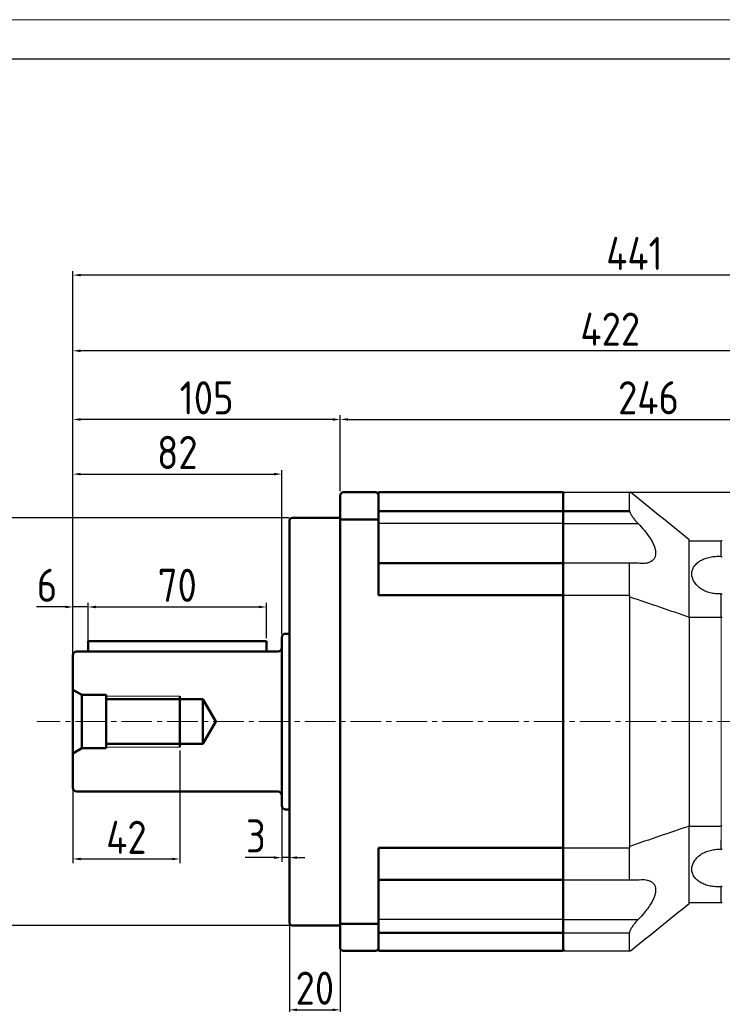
# Model space of a CAD drawing. Header units: millimetres. Extents: x 5540 to 6847, y 5090 to 6014.
# Tile 12 of 17: x 5945 to 6221, y 5627 to 6014. Entities that reach past the tile are written whole.
import ezdxf

# ---------------------------------------------------------------- set-up
doc = ezdxf.new("R2010")
doc.units = ezdxf.units.MM
doc.header["$PDSIZE"] = -5
doc.linetypes.add('点画线', pattern=[18, 12, -2, 2, -2])
doc.layers.get('0').update_dxf_attribs({"lineweight": 18})
doc.layers.get('Defpoints').update_dxf_attribs({"lineweight": 18})
doc.layers.add('6文字层', color=3, linetype='Continuous')
for name, color, linetype, lineweight in [('7中心线层', 7, '点画线', 18), ('图框_外框线', 7, 'Continuous', 18), ('粗实线', 7, 'Continuous', 50), ('细实线', 7, 'Continuous', 18)]:
    doc.layers.add(name, color=color, linetype=linetype, lineweight=lineweight)
doc.styles.add('工程字', font='gbenor.shx', dxfattribs={"bigfont": 'gbcbig.shx'})
doc.dimstyles.new('ISO-25-5', dxfattribs={"dimtxt": 13, "dimasz": 3, "dimexe": 1.6, "dimexo": 1.3, "dimgap": 2, "dimtad": 1, "dimdec": 3, "dimtxsty": '工程字', "dimcen": 2.5, "dimadec": 0, "dimazin": 0, "dimtfac": 1, "dimtdec": 3, "dimtmove": 0, "dimatfit": 3, "dimfxl": 1, "dimarcsym": 0})

# ---------------------------------------------------------------- blocks, each defined once
blk = doc.blocks.new('*D90')
at = {"layer": '6文字层', "color": 0, "lineweight": -2}
for p, q in [((5963.1, 5783.38), (5951.76, 5783.38)), ((5966.1, 5765.69), (5966.1, 5784.98)), ((5972.1, 5783.38), (5966.1, 5783.38)), ((5972.1, 5767.19), (5972.1, 5784.98)), ((5975.1, 5783.38), (5978.1, 5783.38))]:
    blk.add_line(p, q, dxfattribs=at)
at = {"layer": '6文字层', "color": 0}
for points in [[(5963.1, 5782.88), (5963.1, 5783.88), (5966.1, 5783.38)], [(5975.1, 5783.88), (5975.1, 5782.88), (5972.1, 5783.38)]]:
    blk.add_solid(points, dxfattribs=at)
at = {"layer": 'Defpoints', "color": 0}
for p in [(5966.1, 5783.38), (5966.1, 5764.39), (5972.1, 5765.89)]:
    blk.add_point(p, dxfattribs=at)
at = {"layer": '6文字层', "color": 0, "insert": (5955.93, 5791.88), "char_height": 13, "attachment_point": 5, "style": '工程字'}
blk.add_mtext('6', dxfattribs=at)
blk = doc.blocks.new('*D91')
at = {"layer": '6文字层', "color": 0, "lineweight": -2}
for p, q in [((5972.1, 5771.19), (5972.1, 5784.98)), ((5975.1, 5783.38), (6039.1, 5783.38)), ((6042.1, 5771.19), (6042.1, 5784.98))]:
    blk.add_line(p, q, dxfattribs=at)
at = {"layer": '6文字层', "color": 0}
for points in [[(5975.1, 5783.88), (5975.1, 5782.88), (5972.1, 5783.38)], [(6039.1, 5782.88), (6039.1, 5783.88), (6042.1, 5783.38)]]:
    blk.add_solid(points, dxfattribs=at)
at = {"layer": 'Defpoints', "color": 0}
for p in [(6042.1, 5783.38), (5972.1, 5769.89), (6042.1, 5769.89)]:
    blk.add_point(p, dxfattribs=at)
at = {"layer": '6文字层', "color": 0, "insert": (6007.1, 5791.88), "char_height": 13, "attachment_point": 5, "style": '工程字'}
blk.add_mtext('70', dxfattribs=at)
blk = doc.blocks.new('*D92')
at = {"layer": '6文字层', "color": 0, "lineweight": -2}
for p, q in [((6051, 5818.39), (5935.83, 5818.39)), ((5937.43, 5661.39), (5937.43, 5815.39)), ((6051, 5658.39), (5935.83, 5658.39))]:
    blk.add_line(p, q, dxfattribs=at)
at = {"layer": '6文字层', "color": 0}
for points in [[(5937.93, 5815.39), (5936.93, 5815.39), (5937.43, 5818.39)], [(5936.93, 5661.39), (5937.93, 5661.39), (5937.43, 5658.39)]]:
    blk.add_solid(points, dxfattribs=at)
at = {"layer": 'Defpoints', "color": 0}
for p in [(5937.43, 5818.39), (6052.3, 5818.39), (6052.3, 5658.39)]:
    blk.add_point(p, dxfattribs=at)
at = {"layer": '6文字层', "color": 0, "insert": (5928.93, 5738.39), "char_height": 13, "attachment_point": 5, "rotation": 90, "style": '工程字'}
blk.add_mtext('%%c160{}{h7{\\H0.7x;}{}}', dxfattribs=at)
blk = doc.blocks.new('*D93')
at = {"layer": '6文字层', "color": 0, "lineweight": -2}
for p, q in [((5966.1, 5761.7), (5966.1, 5858.58)), ((6068.1, 5856.98), (5969.1, 5856.98)), ((6071.1, 5828.89), (6071.1, 5858.58))]:
    blk.add_line(p, q, dxfattribs=at)
at = {"layer": '6文字层', "color": 0}
for points in [[(5969.1, 5857.48), (5969.1, 5856.48), (5966.1, 5856.98)], [(6068.1, 5856.48), (6068.1, 5857.48), (6071.1, 5856.98)]]:
    blk.add_solid(points, dxfattribs=at)
at = {"layer": 'Defpoints', "color": 0}
for p in [(5966.1, 5856.98), (6071.1, 5827.59), (5966.1, 5760.4)]:
    blk.add_point(p, dxfattribs=at)
at = {"layer": '6文字层', "color": 0, "insert": (6018.6, 5865.48), "char_height": 13, "attachment_point": 5, "style": '工程字'}
blk.add_mtext('105', dxfattribs=at)
blk = doc.blocks.new('*D94')
at = {"layer": '6文字层', "color": 0, "lineweight": -2}
for p, q in [((5966.1, 5761.7), (5966.1, 5837.13)), ((6048.1, 5772.69), (6048.1, 5837.13)), ((5969.1, 5835.53), (6045.1, 5835.53))]:
    blk.add_line(p, q, dxfattribs=at)
at = {"layer": '6文字层', "color": 0}
for points in [[(5969.1, 5836.03), (5969.1, 5835.03), (5966.1, 5835.53)], [(6045.1, 5835.03), (6045.1, 5836.03), (6048.1, 5835.53)]]:
    blk.add_solid(points, dxfattribs=at)
at = {"layer": 'Defpoints', "color": 0}
for p in [(6048.1, 5835.53), (6048.1, 5771.39), (5966.1, 5760.4)]:
    blk.add_point(p, dxfattribs=at)
at = {"layer": '6文字层', "color": 0, "insert": (6007.1, 5844.03), "char_height": 13, "attachment_point": 5, "style": '工程字'}
blk.add_mtext('82', dxfattribs=at)
blk = doc.blocks.new('*D95')
at = {"layer": '6文字层', "color": 0, "lineweight": -2}
for p, q in [((6071.1, 5828.89), (6071.1, 5858.62)), ((6074.1, 5857.02), (6314.1, 5857.02)), ((6317.1, 5739.69), (6317.1, 5858.62))]:
    blk.add_line(p, q, dxfattribs=at)
at = {"layer": '6文字层', "color": 0}
for points in [[(6074.1, 5857.52), (6074.1, 5856.52), (6071.1, 5857.02)], [(6314.1, 5856.52), (6314.1, 5857.52), (6317.1, 5857.02)]]:
    blk.add_solid(points, dxfattribs=at)
at = {"layer": 'Defpoints', "color": 0}
for p in [(6317.1, 5857.02), (6071.1, 5827.59), (6317.1, 5738.39)]:
    blk.add_point(p, dxfattribs=at)
at = {"layer": '6文字层', "color": 0, "insert": (6192.11, 5865.52), "char_height": 13, "attachment_point": 5, "style": '工程字'}
blk.add_mtext('246', dxfattribs=at)
blk = doc.blocks.new('*D96')
at = {"layer": '6文字层', "color": 0, "lineweight": -2}
for p, q in [((5966.1, 5765.69), (5966.1, 5885.54)), ((6385.1, 5883.94), (5969.1, 5883.94)), ((6388.1, 5691.19), (6388.1, 5885.54))]:
    blk.add_line(p, q, dxfattribs=at)
at = {"layer": '6文字层', "color": 0}
for points in [[(5969.1, 5884.44), (5969.1, 5883.44), (5966.1, 5883.94)], [(6385.1, 5883.44), (6385.1, 5884.44), (6388.1, 5883.94)]]:
    blk.add_solid(points, dxfattribs=at)
at = {"layer": 'Defpoints', "color": 0}
for p in [(5966.1, 5883.94), (5966.1, 5764.39), (6388.1, 5689.89)]:
    blk.add_point(p, dxfattribs=at)
at = {"layer": '6文字层', "color": 0, "insert": (6177.1, 5892.44), "char_height": 13, "attachment_point": 5, "style": '工程字'}
blk.add_mtext('422', dxfattribs=at)
blk = doc.blocks.new('*D97')
at = {"layer": '6文字层', "color": 0, "lineweight": -2}
for p, q in [((6048.1, 5704.81), (6048.1, 5683.38)), ((6051.1, 5702.59), (6051.1, 5683.38)), ((6045.1, 5684.98), (6033.77, 5684.98)), ((6051.1, 5684.98), (6048.1, 5684.98)), ((6054.1, 5684.98), (6057.1, 5684.98))]:
    blk.add_line(p, q, dxfattribs=at)
at = {"layer": '6文字层', "color": 0}
for points in [[(6045.1, 5684.48), (6045.1, 5685.48), (6048.1, 5684.98)], [(6054.1, 5685.48), (6054.1, 5684.48), (6051.1, 5684.98)]]:
    blk.add_solid(points, dxfattribs=at)
at = {"layer": 'Defpoints', "color": 0}
for p in [(6048.1, 5706.11), (6051.1, 5703.89), (6048.1, 5684.98)]:
    blk.add_point(p, dxfattribs=at)
at = {"layer": '6文字层', "color": 0, "insert": (6037.93, 5693.48), "char_height": 13, "attachment_point": 5, "style": '工程字'}
blk.add_mtext('3', dxfattribs=at)
blk = doc.blocks.new('*D98')
at = {"layer": '6文字层', "color": 0, "lineweight": -2}
for p, q in [((6008.1, 5727.09), (6008.1, 5682.84)), ((5966.1, 5712.66), (5966.1, 5682.84)), ((5969.1, 5684.44), (6005.1, 5684.44))]:
    blk.add_line(p, q, dxfattribs=at)
at = {"layer": '6文字层', "color": 0}
for points in [[(5969.1, 5684.94), (5969.1, 5683.94), (5966.1, 5684.44)], [(6005.1, 5683.94), (6005.1, 5684.94), (6008.1, 5684.44)]]:
    blk.add_solid(points, dxfattribs=at)
at = {"layer": 'Defpoints', "color": 0}
for p in [(6008.1, 5728.39), (5966.1, 5713.96), (6008.1, 5684.44)]:
    blk.add_point(p, dxfattribs=at)
at = {"layer": '6文字层', "color": 0, "insert": (5987.1, 5692.94), "char_height": 13, "attachment_point": 5, "style": '工程字'}
blk.add_mtext('42', dxfattribs=at)
blk = doc.blocks.new('*D99')
at = {"layer": '6文字层', "color": 0, "lineweight": -2}
for p, q in [((6051.1, 5658.29), (6051.1, 5623.62)), ((6071.1, 5652.49), (6071.1, 5623.62)), ((6054.1, 5625.22), (6068.1, 5625.22))]:
    blk.add_line(p, q, dxfattribs=at)
at = {"layer": '6文字层', "color": 0}
for points in [[(6054.1, 5625.72), (6054.1, 5624.72), (6051.1, 5625.22)], [(6068.1, 5624.72), (6068.1, 5625.72), (6071.1, 5625.22)]]:
    blk.add_solid(points, dxfattribs=at)
at = {"layer": 'Defpoints', "color": 0}
for p in [(6051.1, 5659.59), (6071.1, 5653.79), (6071.1, 5625.22)]:
    blk.add_point(p, dxfattribs=at)
at = {"layer": '6文字层', "color": 0, "insert": (6061.1, 5633.72), "char_height": 13, "attachment_point": 5, "style": '工程字'}
blk.add_mtext('20', dxfattribs=at)
blk = doc.blocks.new('*D108')
at = {"layer": '6文字层', "color": 0, "lineweight": -2}
for p, q in [((6123.65, 5828.39), (6499.37, 5828.39)), ((6497.77, 5825.39), (6497.77, 5581.39)), ((6407.6, 5578.39), (6499.37, 5578.39))]:
    blk.add_line(p, q, dxfattribs=at)
at = {"layer": '6文字层', "color": 0}
for points in [[(6498.27, 5825.39), (6497.27, 5825.39), (6497.77, 5828.39)], [(6497.27, 5581.39), (6498.27, 5581.39), (6497.77, 5578.39)]]:
    blk.add_solid(points, dxfattribs=at)
at = {"layer": 'Defpoints', "color": 0}
for p in [(6122.35, 5828.39), (6406.3, 5578.39), (6497.77, 5578.39)]:
    blk.add_point(p, dxfattribs=at)
at = {"layer": '6文字层', "color": 0, "insert": (6489.27, 5703.39), "char_height": 13, "attachment_point": 5, "rotation": 90, "style": '工程字'}
blk.add_mtext('250', dxfattribs=at)
blk = doc.blocks.new('*D120')
at = {"layer": '6文字层', "color": 0, "lineweight": -2}
for p, q in [((5966.1, 5739.69), (5966.1, 5915.26)), ((6407.1, 5612.53), (6407.1, 5915.26)), ((6404.1, 5913.66), (5969.1, 5913.66))]:
    blk.add_line(p, q, dxfattribs=at)
at = {"layer": '6文字层', "color": 0}
for points in [[(5969.1, 5914.16), (5969.1, 5913.16), (5966.1, 5913.66)], [(6404.1, 5913.16), (6404.1, 5914.16), (6407.1, 5913.66)]]:
    blk.add_solid(points, dxfattribs=at)
at = {"layer": 'Defpoints', "color": 0}
for p in [(5966.1, 5913.66), (5966.1, 5738.39), (6407.1, 5611.23)]:
    blk.add_point(p, dxfattribs=at)
at = {"layer": '6文字层', "color": 0, "insert": (6186.6, 5922.16), "char_height": 13, "attachment_point": 5, "style": '工程字'}
blk.add_mtext('441', dxfattribs=at)

msp = doc.modelspace()

# ---------------------------------------------------------------- linework, layer by layer
at = {"color": 7, "linetype": 'Continuous', "lineweight": 15}
for p in [(6220.5996, 5779.4105), (6220.5996, 5691.8604)]:
    msp.add_line(p, (6220.5996, 5697.3617), dxfattribs=at)
msp.add_open_spline([(6221.0996, 5697.496), (6220.933, 5697.4512), (6220.7663, 5697.4064), (6220.5996, 5697.3617)], degree=3, dxfattribs=at)
at = {"layer": '7中心线层', "color": 0}
msp.add_line((6321.1455, 5738.3861), (5951.9698, 5738.3861), dxfattribs=at)
at = {"layer": '图框_外框线', "color": 3}
msp.add_lwpolyline([(5539.6249, 5089.7653), (6846.5219, 5089.7653), (6846.5219, 6013.9282), (5539.6249, 6013.9282)], close=True, dxfattribs=at)
at = {"layer": '图框_外框线', "color": 3, "lineweight": 25}
msp.add_lwpolyline([(5617.4164, 5105.3236), (6830.9636, 5105.3236), (6830.9636, 5998.3699), (5617.4164, 5998.3699)], close=True, dxfattribs=at)
at = {"layer": '粗实线'}
for p, q in [((6071.8996, 5828.3861), (6071.0996, 5827.5861)), ((6071.0996, 5818.3861), (6071.0996, 5827.5861)), ((6071.8996, 5828.3861), (6085.2996, 5828.3861)), ((6085.2996, 5828.3861), (6086.0996, 5827.5861)), ((6086.0996, 5827.5861), (6086.0996, 5828.3861)), ((6086.0996, 5828.3861), (6158.5996, 5828.3861)), ((6086.0996, 5828.3861), (6086.0996, 5787.9677)), ((6158.5996, 5828.3861), (6158.5996, 5648.3861)), ((6158.5996, 5827.8861), (6159.0996, 5828.3861)), ((6052.2996, 5818.3861), (6071.0996, 5818.3861)), ((6071.0996, 5658.3861), (6071.0996, 5818.3861)), ((6086.0996, 5817.7586), (6071.0996, 5817.7586)), ((6158.5996, 5820.999), (6086.0996, 5820.999)), ((6158.5996, 5820.999), (6184.7119, 5820.9737)), ((6051.0996, 5806.1361), (6051.0996, 5817.1861)), ((6051.0996, 5806.1361), (6051.0996, 5670.6361)), ((6158.5996, 5800.5516), (6086.0996, 5800.5516)), ((6158.5996, 5787.9677), (6086.0996, 5787.9677)), ((6048.0996, 5771.3861), (6048.0996, 5738.3861)), ((6049.5996, 5772.8861), (6051.0996, 5772.8861)), ((5972.0996, 5769.8861), (5972.0996, 5765.8861)), ((6042.0996, 5769.8861), (5972.0996, 5769.8861)), ((6042.0996, 5769.8861), (6042.0996, 5765.8861)), ((5966.0996, 5738.3861), (5966.0996, 5764.3861)), ((5967.5996, 5765.8861), (5972.0996, 5765.8861)), ((5972.0996, 5765.8861), (6042.0996, 5765.8861)), ((6042.0996, 5765.8861), (6046.5996, 5765.8861)), ((5969.5637, 5748.8861), (5966.0996, 5750.8861)), ((5969.5637, 5727.8861), (5969.5637, 5748.8861)), ((5969.5637, 5748.8861), (5979.0996, 5748.8861)), ((5979.0996, 5748.8861), (5979.0996, 5727.8861)), ((6008.0996, 5748.3861), (6008.0996, 5728.3861)), ((5979.0996, 5747.1361), (6017.0996, 5747.1361)), ((6017.0996, 5747.1361), (6017.0996, 5729.6361)), ((6022.1514, 5738.3861), (6017.0996, 5747.1361)), ((5966.0996, 5738.3861), (5966.0996, 5712.3861)), ((6022.1514, 5738.3861), (6017.0996, 5729.6361)), ((6048.0996, 5705.3861), (6048.0996, 5738.3861)), ((5979.0996, 5729.6361), (6017.0996, 5729.6361)), ((5969.5637, 5727.8861), (5966.0996, 5725.8861)), ((5969.5637, 5727.8861), (5979.0996, 5727.8861)), ((5967.5996, 5710.8861), (6046.5996, 5710.8861)), ((6049.5996, 5703.8861), (6051.0996, 5703.8861)), ((6086.0996, 5688.8046), (6086.0996, 5648.3861)), ((6158.5996, 5688.8046), (6086.0996, 5688.8046)), ((6158.5996, 5676.2206), (6086.0996, 5676.2206)), ((6051.0996, 5670.6361), (6051.0996, 5659.5861)), ((6086.0996, 5659.0136), (6071.0996, 5659.0136)), ((6052.2996, 5658.3861), (6071.0996, 5658.3861)), ((6071.0996, 5658.3861), (6071.0996, 5649.1861)), ((6158.5996, 5655.4854), (6086.0996, 5655.4854)), ((6071.8996, 5648.3861), (6071.0996, 5649.1861)), ((6071.8996, 5648.3861), (6085.2996, 5648.3861)), ((6085.2996, 5648.3861), (6086.0996, 5649.1861)), ((6086.0996, 5649.1861), (6086.0996, 5648.3861)), ((6086.0996, 5648.3861), (6158.5996, 5648.3861)), ((6158.5996, 5648.8861), (6159.0996, 5648.3861))]:
    msp.add_line(p, q, dxfattribs=at)
at = {"layer": '粗实线', "lineweight": 30}
for p, q in [((6158.8098, 5828.0963), (6158.5996, 5827.8861)), ((6158.5996, 5821.2868), (6158.5996, 5827.8861)), ((6159.0996, 5828.3861), (6158.8098, 5828.0963)), ((6159.0996, 5828.3861), (6184.902, 5828.3861)), ((6184.5996, 5821.2868), (6184.5996, 5828.0963)), ((6158.5996, 5821.2868), (6158.5996, 5820.66)), ((6158.5996, 5820.66), (6158.5996, 5816.12)), ((6158.5996, 5816.12), (6188.0317, 5816.12)), ((6158.5996, 5816.12), (6158.5996, 5800.5516)), ((6208.0996, 5809.3861), (6208.0996, 5809.7904)), ((6208.0996, 5779.4105), (6208.0996, 5809.3861)), ((6208.0996, 5809.3861), (6220.5996, 5809.3861)), ((6220.5996, 5805.9091), (6220.5996, 5809.3861)), ((6220.5996, 5803.2469), (6220.5996, 5805.9091)), ((6188.0317, 5800.5516), (6158.5996, 5800.5516)), ((6158.5996, 5800.5516), (6158.5996, 5799.1924)), ((6158.5996, 5799.1924), (6158.5996, 5798.6665)), ((6158.5996, 5787.9677), (6158.5996, 5798.6665)), ((6184.5996, 5787.9677), (6184.5996, 5800.5516)), ((6158.5996, 5787.9677), (6184.5996, 5787.9677)), ((6158.5996, 5787.9677), (6158.5996, 5786.8861)), ((6158.5996, 5786.8861), (6158.5996, 5689.8861)), ((6184.5996, 5786.8861), (6184.7645, 5787.3837)), ((6184.5996, 5786.8861), (6184.5996, 5689.8861)), ((6220.5996, 5784.9118), (6220.5996, 5788.5566)), ((6220.5996, 5779.4105), (6220.5996, 5784.9118)), ((6208.0996, 5779.4105), (6208.0996, 5697.3617)), ((6208.0996, 5779.4105), (6220.5996, 5779.4105)), ((6208.0996, 5667.3861), (6208.0996, 5697.3617)), ((6208.0996, 5697.3617), (6220.5996, 5697.3617)), ((6220.5996, 5688.2156), (6220.5996, 5691.8604)), ((6158.5996, 5689.8861), (6158.5996, 5688.8046)), ((6158.5996, 5688.8046), (6184.5996, 5688.8046)), ((6158.5996, 5678.1057), (6158.5996, 5688.8046)), ((6184.7645, 5689.3885), (6184.5996, 5689.8861)), ((6184.5996, 5676.2206), (6184.5996, 5688.8046)), ((6158.5996, 5678.1057), (6158.5996, 5677.5798)), ((6158.5996, 5677.5798), (6158.5996, 5676.2206)), ((6158.5996, 5676.2206), (6187.3524, 5676.2206)), ((6158.5996, 5676.2206), (6158.5996, 5660.6522)), ((6220.5996, 5670.8631), (6220.5996, 5673.5253)), ((6220.5996, 5667.3861), (6220.5996, 5670.8631)), ((6208.0996, 5666.9818), (6208.0996, 5667.3861)), ((6208.0996, 5667.3861), (6220.5996, 5667.3861)), ((6158.5996, 5660.6522), (6188.0317, 5660.6522)), ((6158.5996, 5660.6522), (6158.5996, 5656.1122)), ((6158.5996, 5656.1122), (6158.5996, 5655.4854)), ((6158.5996, 5655.4854), (6184.5996, 5655.4854)), ((6158.5996, 5655.4854), (6158.5996, 5648.8861)), ((6184.5996, 5648.6759), (6184.5996, 5655.4854)), ((6158.5996, 5648.8861), (6158.8098, 5648.6759)), ((6158.8098, 5648.6759), (6159.0996, 5648.3861)), ((6159.0996, 5648.3861), (6184.902, 5648.3861))]:
    msp.add_line(p, q, dxfattribs=at)
at = {"layer": '粗实线', "lineweight": -2}
for p, q in [((6158.5996, 5816.12), (6086.0996, 5816.12)), ((6158.5996, 5660.6522), (6086.0996, 5660.6522))]:
    msp.add_line(p, q, dxfattribs=at)
at = {"layer": '粗实线'}
for centre, radius, start, end in [((6052.2996, 5817.1861), 1.2, 90, 180), ((6049.5996, 5771.3861), 1.5, 90, 180), ((6046.5996, 5767.3861), 1.5, 270, 0), ((5967.5996, 5764.3861), 1.5, 90, 180), ((5967.5996, 5712.3861), 1.5, 180, 270), ((6046.5996, 5709.3861), 1.5, 0, 90), ((6049.5996, 5705.3861), 1.5, 180, 270), ((6052.2996, 5659.5861), 1.2, 180, 270)]:
    msp.add_arc(centre, radius, start, end, dxfattribs=at)
at = {"layer": '粗实线', "lineweight": 30}
for points in [[(6184.902, 5828.3861), (6184.8033, 5828.2894), (6184.7025, 5828.1928), (6184.5996, 5828.0963)], [(6185.0996, 5828.3861), (6185.0339, 5828.3861), (6184.968, 5828.3861), (6184.902, 5828.3861)], [(6208.0996, 5809.7904), (6200.4364, 5815.9861), (6192.7692, 5822.1852), (6185.0996, 5828.3861)], [(6184.5996, 5821.2868), (6184.6751, 5821.0781), (6184.7494, 5820.8692), (6184.8227, 5820.66)], [(6221.0996, 5809.3861), (6220.9342, 5809.3861), (6220.7676, 5809.3861), (6220.5996, 5809.3861)], [(6221.0996, 5802.8122), (6220.9335, 5802.9616), (6220.7668, 5803.1065), (6220.5996, 5803.2469)], [(6184.5996, 5787.9677), (6184.6552, 5787.7732), (6184.7102, 5787.5785), (6184.7645, 5787.3837)], [(6184.7645, 5787.3837), (6192.5463, 5784.7423), (6200.3253, 5782.0877), (6208.0996, 5779.4105)], [(6220.5996, 5788.5566), (6220.7668, 5788.4649), (6220.9335, 5788.3798), (6221.0996, 5788.3013)], [(6220.5996, 5779.4105), (6220.7663, 5779.3658), (6220.933, 5779.321), (6221.0996, 5779.2762)], [(6208.0996, 5697.3617), (6200.3253, 5694.6845), (6192.5463, 5692.0299), (6184.7645, 5689.3885)], [(6184.7645, 5689.3885), (6184.7102, 5689.1937), (6184.6552, 5688.9991), (6184.5996, 5688.8046)], [(6221.0996, 5688.4709), (6220.9335, 5688.3924), (6220.7668, 5688.3074), (6220.5996, 5688.2156)], [(6220.5996, 5673.5253), (6220.7668, 5673.6657), (6220.9335, 5673.8106), (6221.0996, 5673.96)], [(6185.0996, 5648.3861), (6192.7692, 5654.587), (6200.4364, 5660.7861), (6208.0996, 5666.9818)], [(6220.5996, 5667.3861), (6220.7675, 5667.3861), (6220.9342, 5667.3861), (6221.0996, 5667.3861)], [(6184.8227, 5656.1122), (6184.7494, 5655.903), (6184.6751, 5655.6941), (6184.5996, 5655.4854)], [(6184.5996, 5648.6759), (6184.7025, 5648.5794), (6184.8033, 5648.4828), (6184.902, 5648.3861)], [(6185.0996, 5648.3861), (6185.0339, 5648.3861), (6184.968, 5648.3861), (6184.902, 5648.3861)]]:
    msp.add_open_spline(points, degree=3, dxfattribs=at)
for points, knots in [([(6184.8227, 5820.66), (6184.957, 5820.2904), (6185.1414, 5819.9089), (6185.4754, 5819.3233), (6185.5974, 5819.1245), (6185.8542, 5818.7312), (6185.989, 5818.5364), (6186.4098, 5817.9572), (6186.7123, 5817.5776), (6187.354, 5816.8306), (6187.6875, 5816.4698), (6188.0317, 5816.12)], [0, 0, 0, 0, 0.25, 0.25, 0.375, 0.375, 0.5, 0.5, 0.75, 0.75, 1, 1, 1, 1]), ([(6188.0317, 5816.12), (6188.8973, 5815.2404), (6189.7248, 5814.3354), (6190.8937, 5812.9285), (6191.2711, 5812.4512), (6191.8153, 5811.7203), (6191.993, 5811.4741), (6192.3401, 5810.9761), (6192.5102, 5810.7234), (6193.0017, 5809.9623), (6193.3035, 5809.4535), (6193.7102, 5808.6873), (6193.8381, 5808.4314), (6194.0767, 5807.9184), (6194.1879, 5807.66), (6194.4875, 5806.896), (6194.643, 5806.4003), (6194.8032, 5805.6788), (6194.8444, 5805.4421), (6194.9006, 5804.9764), (6194.9156, 5804.7461), (6194.9187, 5804.0852), (6194.8665, 5803.6798), (6194.6597, 5802.9358), (6194.5031, 5802.5961), (6194.1098, 5802.0049), (6193.8723, 5801.7491), (6193.3275, 5801.3068), (6193.0267, 5801.1256), (6192.3804, 5800.8277), (6192.0349, 5800.7111), (6191.3061, 5800.5338), (6190.9213, 5800.4731), (6189.7358, 5800.3677), (6188.9007, 5800.3968), (6188.0317, 5800.5061)], [0, 0, 0, 0, 0.125, 0.125, 0.1875, 0.1875, 0.21875, 0.21875, 0.25, 0.25, 0.3125, 0.3125, 0.34375, 0.34375, 0.375, 0.375, 0.4375, 0.4375, 0.46875, 0.46875, 0.5, 0.5, 0.5625, 0.5625, 0.625, 0.625, 0.6875, 0.6875, 0.75, 0.75, 0.8125, 0.8125, 0.875, 0.875, 1, 1, 1, 1]), ([(6220.5996, 5788.5566), (6219.8738, 5788.5016), (6219.1499, 5788.5066), (6218.0668, 5788.6028), (6217.7044, 5788.6501), (6216.9898, 5788.774), (6216.6393, 5788.8502), (6215.6077, 5789.1194), (6214.9464, 5789.3531), (6213.6784, 5789.9299), (6213.0927, 5790.2638), (6212.2871, 5790.8255), (6212.0306, 5791.0231), (6211.5424, 5791.4391), (6211.3114, 5791.6571), (6210.6718, 5792.3266), (6210.3102, 5792.7976), (6209.8657, 5793.5392), (6209.7336, 5793.7935), (6209.5085, 5794.3027), (6209.3211, 5794.8143), (6209.2074, 5795.3302), (6209.1311, 5795.8481), (6209.1116, 5796.1095), (6209.1115, 5796.8851), (6209.1875, 5797.3876), (6209.4882, 5798.3647), (6209.7167, 5798.8427), (6210.3057, 5799.7303), (6210.6667, 5800.1451), (6211.3109, 5800.7258), (6211.5411, 5800.9107), (6212.026, 5801.2592), (6212.2814, 5801.4236), (6212.8181, 5801.7335), (6213.0993, 5801.879), (6213.6883, 5802.1512), (6213.9965, 5802.2779), (6214.9394, 5802.6215), (6215.5991, 5802.806), (6216.6354, 5803.0182), (6216.9908, 5803.0783), (6217.7035, 5803.1744), (6218.0616, 5803.2107), (6219.1408, 5803.2853), (6219.869, 5803.2897), (6220.5996, 5803.2469)], [0, 0, 0, 0, 0.0625, 0.0625, 0.09375, 0.09375, 0.125, 0.125, 0.1875, 0.1875, 0.25, 0.25, 0.28125, 0.28125, 0.3125, 0.3125, 0.375, 0.375, 0.40625, 0.40625, 0.4375, 0.46875, 0.46875, 0.5, 0.5, 0.5625, 0.5625, 0.625, 0.625, 0.6875, 0.6875, 0.71875, 0.71875, 0.75, 0.75, 0.78125, 0.78125, 0.8125, 0.8125, 0.875, 0.875, 0.90625, 0.90625, 0.9375, 0.9375, 1, 1, 1, 1]), ([(6220.5996, 5673.5253), (6219.8738, 5673.4828), (6219.1499, 5673.4866), (6218.0668, 5673.561), (6217.7044, 5673.5977), (6216.9898, 5673.694), (6216.6393, 5673.7534), (6215.6077, 5673.9642), (6214.9464, 5674.1482), (6213.6784, 5674.6102), (6213.0927, 5674.8806), (6212.2871, 5675.3451), (6212.0306, 5675.5099), (6211.5424, 5675.8604), (6211.3114, 5676.046), (6210.6718, 5676.6222), (6210.3102, 5677.0361), (6209.8657, 5677.7046), (6209.7336, 5677.9366), (6209.5085, 5678.4073), (6209.3211, 5678.8862), (6209.2074, 5679.3818), (6209.1311, 5679.8861), (6209.1116, 5680.144), (6209.1115, 5680.9196), (6209.1875, 5681.4359), (6209.4882, 5682.4659), (6209.7167, 5682.9836), (6210.3057, 5683.968), (6210.6667, 5684.4401), (6211.3109, 5685.1147), (6211.5411, 5685.3319), (6212.026, 5685.7453), (6212.2814, 5685.9425), (6212.8181, 5686.3172), (6213.0993, 5686.4949), (6213.6883, 5686.8297), (6213.9965, 5686.9869), (6214.9394, 5687.4161), (6215.5991, 5687.6502), (6216.6354, 5687.9212), (6216.9908, 5687.9983), (6217.7035, 5688.122), (6218.0616, 5688.1688), (6219.1408, 5688.2652), (6219.869, 5688.2709), (6220.5996, 5688.2156)], [0, 0, 0, 0, 0.0625, 0.0625, 0.09375, 0.09375, 0.125, 0.125, 0.1875, 0.1875, 0.25, 0.25, 0.28125, 0.28125, 0.3125, 0.3125, 0.375, 0.375, 0.40625, 0.40625, 0.4375, 0.46875, 0.46875, 0.5, 0.5, 0.5625, 0.5625, 0.625, 0.625, 0.6875, 0.6875, 0.71875, 0.71875, 0.75, 0.75, 0.78125, 0.78125, 0.8125, 0.8125, 0.875, 0.875, 0.90625, 0.90625, 0.9375, 0.9375, 1, 1, 1, 1]), ([(6187.3524, 5676.2206), (6188.8973, 5676.375), (6189.7248, 5676.4035), (6190.8937, 5676.3025), (6191.2711, 5676.2446), (6191.8153, 5676.1155), (6191.993, 5676.0653), (6192.3401, 5675.9494), (6192.5102, 5675.8833), (6193.0017, 5675.6607), (6193.3035, 5675.4809), (6193.7102, 5675.1565), (6193.8381, 5675.0393), (6194.0767, 5674.7846), (6194.1879, 5674.6464), (6194.4875, 5674.2057), (6194.643, 5673.8773), (6194.8032, 5673.328), (6194.8444, 5673.1354), (6194.9006, 5672.7302), (6194.9156, 5672.5159), (6194.9187, 5671.8584), (6194.8665, 5671.397), (6194.6597, 5670.4307), (6194.5031, 5669.9227), (6194.1098, 5668.907), (6193.8723, 5668.3944), (6193.3275, 5667.3604), (6193.0267, 5666.8512), (6192.3804, 5665.8456), (6192.0349, 5665.349), (6191.3061, 5664.366), (6190.9213, 5663.8778), (6189.7358, 5662.4483), (6188.9007, 5661.5352), (6188.0317, 5660.6522)], [0, 0, 0, 0, 0.125, 0.125, 0.1875, 0.1875, 0.21875, 0.21875, 0.25, 0.25, 0.3125, 0.3125, 0.34375, 0.34375, 0.375, 0.375, 0.4375, 0.4375, 0.46875, 0.46875, 0.5, 0.5, 0.5625, 0.5625, 0.625, 0.625, 0.6875, 0.6875, 0.75, 0.75, 0.8125, 0.8125, 0.875, 0.875, 1, 1, 1, 1]), ([(6188.0317, 5660.6522), (6187.6878, 5660.3027), (6187.3566, 5659.9443), (6186.7233, 5659.2078), (6186.421, 5658.8298), (6185.8529, 5658.0491), (6185.5936, 5657.6551), (6185.2581, 5657.0685), (6185.1544, 5656.8721), (6184.9701, 5656.4859), (6184.8898, 5656.2968), (6184.8227, 5656.1122)], [0, 0, 0, 0, 0.25, 0.25, 0.5, 0.5, 0.75, 0.75, 0.875, 0.875, 1, 1, 1, 1])]:
    msp.add_open_spline(points, degree=3, knots=knots, dxfattribs=at)
at = {"layer": '细实线'}
for p, q in [((5979.0996, 5748.3861), (6008.0996, 5748.3861)), ((5979.0996, 5728.3861), (6008.0996, 5728.3861))]:
    msp.add_line(p, q, dxfattribs=at)

# ---------------------------------------------------------------- dimensions: what is measured, and where the dimension line sits
at = {"layer": '6文字层'}
for base, p1, p2, picture, middle in [((5966.0996, 5913.6635), (6407.0994, 5611.2278), (5966.0996, 5738.3861), '*D120', (6186.5995, 5922.1635)), ((5966.0996, 5883.9413), (6388.0996, 5689.8867), (5966.0996, 5764.3861), '*D96', (6177.0996, 5892.4413)), ((5966.0996, 5856.9801), (6071.0996, 5827.5861), (5966.0996, 5760.4029), '*D93', (6018.5996, 5865.4801)), ((6048.0996, 5835.5281), (5966.0996, 5760.4029), (6048.0996, 5771.3861), '*D94', (6007.0996, 5844.0281)), ((5966.0996, 5783.3843), (5972.0996, 5765.8861), (5966.0996, 5764.3861), '*D90', (5955.9284, 5791.8843)), ((6042.0996, 5783.3843), (5972.0996, 5769.8861), (6042.0996, 5769.8861), '*D91', (6007.0996, 5791.8843)), ((6008.0996, 5684.4443), (5966.0996, 5713.957), (6008.0996, 5728.3861), '*D98', (5987.0996, 5692.9443)), ((6048.0996, 5684.9796), (6051.0996, 5703.8861), (6048.0996, 5706.1057), '*D97', (6037.933, 5693.4796)), ((6071.0996, 5625.2223), (6051.0996, 5659.5861), (6071.0996, 5653.7861), '*D99', (6061.0996, 5633.7223))]:
    dim = msp.add_linear_dim(base=base, p1=p1, p2=p2, dimstyle='ISO-25-5', dxfattribs=at)
    dim.commit()
    dim.dimension.update_dxf_attribs({"geometry": picture, "text_midpoint": middle})
dim = msp.add_linear_dim(base=(6317.0996, 5857.0233), p1=(6071.0996, 5827.5861), p2=(6317.0996, 5738.386), dimstyle='ISO-25-5', dxfattribs=at)
dim.commit()
dim.dimension.update_dxf_attribs({"geometry": '*D95', "text_midpoint": (6192.1091, 5857.0233), "dimtype": 160})
dim = msp.add_linear_dim(base=(6497.7716, 5578.3861), p1=(6122.3496, 5828.3861), p2=(6406.2994, 5578.3861), angle=90, dimstyle='ISO-25-5', override={"dimtxsty": '工程字'}, dxfattribs=at)
dim.commit()
dim.dimension.update_dxf_attribs({"geometry": '*D108', "text_midpoint": (6489.2716, 5703.3861)})
dim = msp.add_linear_dim(base=(5937.4323, 5818.3861), p1=(6052.2996, 5658.3861), p2=(6052.2996, 5818.3861), angle=90, text='%%c<>{}{h7{\\H0.7x;}{}}', dimstyle='ISO-25-5', dxfattribs=at)
dim.commit()
dim.dimension.update_dxf_attribs({"geometry": '*D92', "text_midpoint": (5928.9323, 5738.3861)})

doc.saveas('drawing.dxf')
